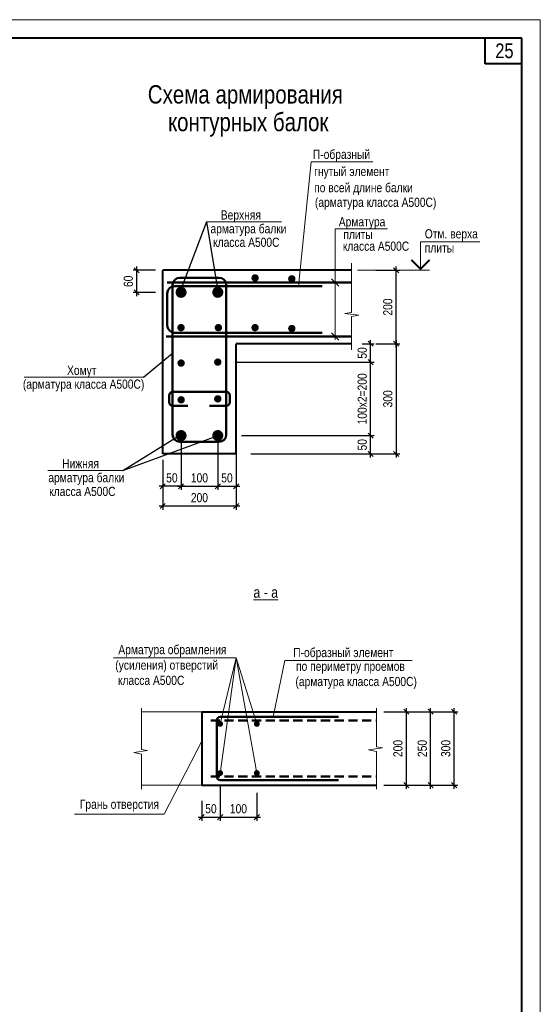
# Model space of a CAD drawing. Header units: millimetres. Extents: x 7862664 to 7920698, y 2044223 to 2085206.
# Tile 6 of 6: x 7905334 to 7919513, y 2058401 to 2085206. Entities that reach past the tile are written whole.
import ezdxf

# ---------------------------------------------------------------- set-up
doc = ezdxf.new("R2010")
doc.units = ezdxf.units.MM
doc.header["$MEASUREMENT"] = 0
doc.linetypes.add('HIDDEN', pattern=[0.375, 0.25, -0.125])
for name, color, linetype, lineweight in [('050_ПЛИТЫ_ПЕРЕКРЫТИЯ', 5, 'Continuous', 50), ('060_АРМАТУРА', 12, 'Continuous', 70), ('300_РАЗМЕРЫ', 7, 'Continuous', 25), ('400_ТЕКСТ', 7, 'Continuous', 20), ('460_текст_арматуры', 7, 'Continuous', 20), ('СК-040-С(тены)', 12, 'Continuous', 40), ('СК-042-С-ОКНА', 7, 'Continuous', 20), ('СК-060-А(рматура)', 1, 'Continuous', 50), ('СК-200-Р(амка)', 7, 'Continuous', 40), ('СК-210-Р-РАМКА ЛИНИИ ТОНКИЕ', 7, 'Continuous', 15), ('СК-220-Р-РАМКА ТЕКСТ', 7, 'Continuous', 15), ('СК-300-Р(азмеры)', 7, 'Continuous', 20), ('СК-360-Р-АРМАТУРА', 7, 'Continuous', 20), ('СК-400-Т(екст)', 7, 'Continuous', 20)]:
    doc.layers.add(name, color=color, linetype=linetype, lineweight=lineweight)
doc.styles.add('RUSS', font='arial.ttf', dxfattribs={"width": 0.8})
doc.dimstyles.new('10', dxfattribs={"dimtxt": 250, "dimasz": 140, "dimexe": 100, "dimexo": 200, "dimgap": 100, "dimtad": 1, "dimdec": 0, "dimlfac": 0.1, "dimzin": 0, "dimdsep": 46, "dimtxsty": 'RUSS', "dimblk1": 'OBLIQUE', "dimblk2": 'OBLIQUE', "dimsah": 1, "dimcen": 0, "dimdle": 100, "dimclrd": 256, "dimclre": 256, "dimclrt": 256, "dimadec": 0, "dimazin": 0, "dimtfac": 1, "dimtdec": 0, "dimtix": 1, "dimtmove": 2, "dimatfit": 3, "dimldrblk": 'OBLIQUE', "dimfxl": 1, "dimtvp": 0.014, "dimtolj": 1, "dimtzin": 0, "dimarcsym": 0})

# ---------------------------------------------------------------- blocks, each defined once
blk = doc.blocks.new('_OBLIQUE')
at = {"color": 0, "linetype": 'ByBlock'}
blk.add_line((-0.5, -0.5), (0.5, 0.5), dxfattribs=at)
blk = doc.blocks.new('*D46')
at = {"layer": '300_РАЗМЕРЫ', "lineweight": -2, "transparency": 16777216}
for p, q in [((7915863, 2066466), (7915863, 2064266)), ((7915477, 2066366), (7915963, 2066366)), ((7915477, 2064366), (7915963, 2064366))]:
    blk.add_line(p, q, dxfattribs=at)
at = {"layer": 'Defpoints', "color": 0, "transparency": 16777216}
for p in [(7915277, 2066366), (7915277, 2064366), (7915863, 2064366)]:
    blk.add_point(p, dxfattribs=at)
at = {"layer": '300_РАЗМЕРЫ', "lineweight": -2, "transparency": 16777216, "xscale": 140, "yscale": 140, "zscale": 140}
for p, rotation in [((7915863, 2066366), 90), ((7915863, 2064366), 270)]:
    blk.add_blockref('_OBLIQUE', p, dxfattribs=dict(at, rotation=rotation))
at = {"layer": '300_РАЗМЕРЫ', "transparency": 16777216, "insert": (7915635, 2065366), "char_height": 250, "attachment_point": 5, "rotation": 90, "style": 'RUSS'}
blk.add_mtext('\\A1;200', dxfattribs=at)
blk = doc.blocks.new('*D47')
at = {"layer": '300_РАЗМЕРЫ', "lineweight": -2, "transparency": 16777216}
for p, q in [((7910792, 2064374), (7910792, 2063397)), ((7911792, 2064162), (7911792, 2063397)), ((7910692, 2063497), (7911892, 2063497))]:
    blk.add_line(p, q, dxfattribs=at)
at = {"layer": 'Defpoints', "color": 0, "transparency": 16777216}
for p in [(7910792, 2064574), (7911792, 2064362), (7911792, 2063497)]:
    blk.add_point(p, dxfattribs=at)
at = {"layer": '300_РАЗМЕРЫ', "lineweight": -2, "transparency": 16777216, "xscale": 140, "yscale": 140, "zscale": 140, "rotation": 180}
blk.add_blockref('_OBLIQUE', (7910792, 2063497), dxfattribs=at)
at = {"layer": '300_РАЗМЕРЫ', "lineweight": -2, "transparency": 16777216, "xscale": 140, "yscale": 140, "zscale": 140}
blk.add_blockref('_OBLIQUE', (7911792, 2063497), dxfattribs=at)
at = {"layer": '300_РАЗМЕРЫ', "transparency": 16777216, "insert": (7911292, 2063724), "char_height": 250, "attachment_point": 5, "style": 'RUSS'}
blk.add_mtext('\\A1;100', dxfattribs=at)
blk = doc.blocks.new('*D48')
at = {"layer": '300_РАЗМЕРЫ', "lineweight": -2, "transparency": 16777216}
for p, q in [((7910792, 2064374), (7910792, 2063397)), ((7910292, 2063938), (7910292, 2063397)), ((7910192, 2063497), (7910892, 2063497))]:
    blk.add_line(p, q, dxfattribs=at)
at = {"layer": 'Defpoints', "color": 0, "transparency": 16777216}
for p in [(7910792, 2064574), (7910292, 2064138), (7910792, 2063497)]:
    blk.add_point(p, dxfattribs=at)
at = {"layer": '300_РАЗМЕРЫ', "lineweight": -2, "transparency": 16777216, "xscale": 140, "yscale": 140, "zscale": 140, "rotation": 180}
blk.add_blockref('_OBLIQUE', (7910292, 2063497), dxfattribs=at)
at = {"layer": '300_РАЗМЕРЫ', "lineweight": -2, "transparency": 16777216, "xscale": 140, "yscale": 140, "zscale": 140}
blk.add_blockref('_OBLIQUE', (7910792, 2063497), dxfattribs=at)
at = {"layer": '300_РАЗМЕРЫ', "transparency": 16777216, "insert": (7910542, 2063724), "char_height": 250, "attachment_point": 5, "style": 'RUSS'}
blk.add_mtext('\\A1;{\\fArial|b0|i0|c204|p34;50}', dxfattribs=at)
blk = doc.blocks.new('*D61')
at = {"layer": '400_ТЕКСТ', "lineweight": -2, "transparency": 16777216}
for p, q in [((7911229, 2073384), (7911229, 2071865)), ((7909229, 2073228), (7909229, 2071865)), ((7911329, 2071965), (7909129, 2071965))]:
    blk.add_line(p, q, dxfattribs=at)
at = {"layer": 'Defpoints', "color": 0, "transparency": 16777216}
for p in [(7909229, 2073428), (7911229, 2073584), (7909229, 2071965)]:
    blk.add_point(p, dxfattribs=at)
at = {"layer": '400_ТЕКСТ', "lineweight": -2, "transparency": 16777216, "xscale": 140, "yscale": 140, "zscale": 140, "rotation": 180}
blk.add_blockref('_OBLIQUE', (7909229, 2071965), dxfattribs=at)
at = {"layer": '400_ТЕКСТ', "lineweight": -2, "transparency": 16777216, "xscale": 140, "yscale": 140, "zscale": 140}
blk.add_blockref('_OBLIQUE', (7911229, 2071965), dxfattribs=at)
at = {"layer": '400_ТЕКСТ', "transparency": 16777216, "insert": (7910229, 2072193), "char_height": 250, "attachment_point": 5, "style": 'RUSS'}
blk.add_mtext('\\A1;200', dxfattribs=at)
blk = doc.blocks.new('*D62')
at = {"layer": '300_РАЗМЕРЫ', "lineweight": -2, "ltscale": 0.05, "transparency": 16777216}
for p, q in [((7915029, 2076384), (7915687, 2076384)), ((7915587, 2076484), (7915587, 2073284)), ((7914448, 2073384), (7915687, 2073384))]:
    blk.add_line(p, q, dxfattribs=at)
at = {"layer": 'Defpoints', "color": 0, "ltscale": 0.05, "transparency": 16777216}
for p in [(7914829, 2076384), (7914248, 2073384), (7915587, 2073384)]:
    blk.add_point(p, dxfattribs=at)
at = {"layer": '300_РАЗМЕРЫ', "lineweight": -2, "ltscale": 0.05, "transparency": 16777216, "xscale": 140, "yscale": 140, "zscale": 140}
for p, rotation in [((7915587, 2076384), 90), ((7915587, 2073384), 270)]:
    blk.add_blockref('_OBLIQUE', p, dxfattribs=dict(at, rotation=rotation))
at = {"layer": '300_РАЗМЕРЫ', "ltscale": 0.05, "transparency": 16777216, "insert": (7915360, 2074884), "char_height": 250, "attachment_point": 5, "rotation": 90, "style": 'RUSS'}
blk.add_mtext('\\A1;300', dxfattribs=at)
blk = doc.blocks.new('*D63')
at = {"layer": '300_РАЗМЕРЫ', "lineweight": -2, "ltscale": 0.05, "transparency": 16777216}
for p, q in [((7915587, 2076284), (7915587, 2078484)), ((7915029, 2078384), (7915687, 2078384)), ((7915031, 2076384), (7915687, 2076384))]:
    blk.add_line(p, q, dxfattribs=at)
at = {"layer": 'Defpoints', "color": 0, "ltscale": 0.05, "transparency": 16777216}
for p in [(7914829, 2078384), (7915587, 2078384), (7914831, 2076384)]:
    blk.add_point(p, dxfattribs=at)
at = {"layer": '300_РАЗМЕРЫ', "lineweight": -2, "ltscale": 0.05, "transparency": 16777216, "xscale": 140, "yscale": 140, "zscale": 140}
for p, rotation in [((7915587, 2078384), 90), ((7915587, 2076384), 270)]:
    blk.add_blockref('_OBLIQUE', p, dxfattribs=dict(at, rotation=rotation))
at = {"layer": '300_РАЗМЕРЫ', "ltscale": 0.05, "transparency": 16777216, "insert": (7915360, 2077384), "char_height": 250, "attachment_point": 5, "rotation": 90, "style": 'RUSS'}
blk.add_mtext('\\A1;200', dxfattribs=at)
blk = doc.blocks.new('*D64')
at = {"layer": '300_РАЗМЕРЫ', "lineweight": -2, "ltscale": 0.05, "transparency": 16777216}
for p, q in [((7914892, 2073284), (7914892, 2073984)), ((7911377, 2073884), (7914992, 2073884)), ((7911627, 2073384), (7914992, 2073384))]:
    blk.add_line(p, q, dxfattribs=at)
at = {"layer": 'Defpoints', "color": 0, "ltscale": 0.05, "transparency": 16777216}
for p in [(7911177, 2073884), (7914892, 2073884), (7911427, 2073384)]:
    blk.add_point(p, dxfattribs=at)
at = {"layer": '300_РАЗМЕРЫ', "lineweight": -2, "ltscale": 0.05, "transparency": 16777216, "xscale": 140, "yscale": 140, "zscale": 140}
for p, rotation in [((7914892, 2073884), 90), ((7914892, 2073384), 270)]:
    blk.add_blockref('_OBLIQUE', p, dxfattribs=dict(at, rotation=rotation))
at = {"layer": '300_РАЗМЕРЫ', "ltscale": 0.05, "transparency": 16777216, "insert": (7914664, 2073634), "char_height": 250, "attachment_point": 5, "rotation": 90, "style": 'RUSS'}
blk.add_mtext('\\A1;50', dxfattribs=at)
blk = doc.blocks.new('*D65')
at = {"layer": '300_РАЗМЕРЫ', "lineweight": -2, "ltscale": 0.05, "transparency": 16777216}
for p, q in [((7911253, 2075884), (7914992, 2075884)), ((7914892, 2073784), (7914892, 2075984)), ((7911377, 2073884), (7914992, 2073884))]:
    blk.add_line(p, q, dxfattribs=at)
at = {"layer": 'Defpoints', "color": 0, "ltscale": 0.05, "transparency": 16777216}
for p in [(7911053, 2075884), (7914892, 2075884), (7911177, 2073884)]:
    blk.add_point(p, dxfattribs=at)
at = {"layer": '300_РАЗМЕРЫ', "lineweight": -2, "ltscale": 0.05, "transparency": 16777216, "xscale": 140, "yscale": 140, "zscale": 140}
for p, rotation in [((7914892, 2075884), 90), ((7914892, 2073884), 270)]:
    blk.add_blockref('_OBLIQUE', p, dxfattribs=dict(at, rotation=rotation))
at = {"layer": '300_РАЗМЕРЫ', "ltscale": 0.05, "transparency": 16777216, "insert": (7914664, 2074884), "char_height": 250, "attachment_point": 5, "rotation": 90, "style": 'RUSS'}
blk.add_mtext('\\A1;100x2=200', dxfattribs=at)
blk = doc.blocks.new('*D66')
at = {"layer": '300_РАЗМЕРЫ', "lineweight": -2, "ltscale": 0.05, "transparency": 16777216}
for p, q in [((7914662, 2076384), (7914992, 2076384)), ((7914892, 2075784), (7914892, 2076484)), ((7911253, 2075884), (7914992, 2075884))]:
    blk.add_line(p, q, dxfattribs=at)
at = {"layer": 'Defpoints', "color": 0, "ltscale": 0.05, "transparency": 16777216}
for p in [(7914462, 2076384), (7914892, 2076384), (7911053, 2075884)]:
    blk.add_point(p, dxfattribs=at)
at = {"layer": '300_РАЗМЕРЫ', "lineweight": -2, "ltscale": 0.05, "transparency": 16777216, "xscale": 140, "yscale": 140, "zscale": 140}
for p, rotation in [((7914892, 2076384), 90), ((7914892, 2075884), 270)]:
    blk.add_blockref('_OBLIQUE', p, dxfattribs=dict(at, rotation=rotation))
at = {"layer": '300_РАЗМЕРЫ', "ltscale": 0.05, "transparency": 16777216, "insert": (7914664, 2076134), "char_height": 250, "attachment_point": 5, "rotation": 90, "style": 'RUSS'}
blk.add_mtext('\\A1;50', dxfattribs=at)
blk = doc.blocks.new('*D67')
at = {"layer": '400_ТЕКСТ', "lineweight": -2, "transparency": 16777216}
for p, q in [((7909729, 2073675), (7909729, 2072405)), ((7909229, 2073184), (7909229, 2072405)), ((7909829, 2072505), (7909129, 2072505))]:
    blk.add_line(p, q, dxfattribs=at)
at = {"layer": 'Defpoints', "color": 0, "transparency": 16777216}
for p in [(7909729, 2073875), (7909229, 2073384), (7909229, 2072505)]:
    blk.add_point(p, dxfattribs=at)
at = {"layer": '400_ТЕКСТ', "lineweight": -2, "transparency": 16777216, "xscale": 140, "yscale": 140, "zscale": 140, "rotation": 180}
blk.add_blockref('_OBLIQUE', (7909229, 2072505), dxfattribs=at)
at = {"layer": '400_ТЕКСТ', "lineweight": -2, "transparency": 16777216, "xscale": 140, "yscale": 140, "zscale": 140}
blk.add_blockref('_OBLIQUE', (7909729, 2072505), dxfattribs=at)
at = {"layer": '400_ТЕКСТ', "transparency": 16777216, "insert": (7909479, 2072732), "char_height": 250, "attachment_point": 5, "style": 'RUSS'}
blk.add_mtext('\\A1;50', dxfattribs=at)
blk = doc.blocks.new('*D68')
at = {"layer": '400_ТЕКСТ', "lineweight": -2, "transparency": 16777216}
for p, q in [((7910729, 2073675), (7910729, 2072405)), ((7911229, 2073184), (7911229, 2072405)), ((7910629, 2072505), (7911329, 2072505))]:
    blk.add_line(p, q, dxfattribs=at)
at = {"layer": 'Defpoints', "color": 0, "transparency": 16777216}
for p in [(7910729, 2073875), (7911229, 2073384), (7911229, 2072505)]:
    blk.add_point(p, dxfattribs=at)
at = {"layer": '400_ТЕКСТ', "lineweight": -2, "transparency": 16777216, "xscale": 140, "yscale": 140, "zscale": 140, "rotation": 180}
blk.add_blockref('_OBLIQUE', (7910729, 2072505), dxfattribs=at)
at = {"layer": '400_ТЕКСТ', "lineweight": -2, "transparency": 16777216, "xscale": 140, "yscale": 140, "zscale": 140}
blk.add_blockref('_OBLIQUE', (7911229, 2072505), dxfattribs=at)
at = {"layer": '400_ТЕКСТ', "transparency": 16777216, "insert": (7910979, 2072732), "char_height": 250, "attachment_point": 5, "style": 'RUSS'}
blk.add_mtext('\\A1;50', dxfattribs=at)
blk = doc.blocks.new('*D69')
at = {"layer": '400_ТЕКСТ', "lineweight": -2, "transparency": 16777216}
for p, q in [((7909729, 2073684), (7909729, 2072405)), ((7910729, 2073684), (7910729, 2072405)), ((7909629, 2072505), (7910829, 2072505))]:
    blk.add_line(p, q, dxfattribs=at)
at = {"layer": 'Defpoints', "color": 0, "transparency": 16777216}
for p in [(7909729, 2073884), (7910729, 2073884), (7910729, 2072505)]:
    blk.add_point(p, dxfattribs=at)
at = {"layer": '400_ТЕКСТ', "lineweight": -2, "transparency": 16777216, "xscale": 140, "yscale": 140, "zscale": 140, "rotation": 180}
blk.add_blockref('_OBLIQUE', (7909729, 2072505), dxfattribs=at)
at = {"layer": '400_ТЕКСТ', "lineweight": -2, "transparency": 16777216, "xscale": 140, "yscale": 140, "zscale": 140}
blk.add_blockref('_OBLIQUE', (7910729, 2072505), dxfattribs=at)
at = {"layer": '400_ТЕКСТ', "transparency": 16777216, "insert": (7910229, 2072732), "char_height": 250, "attachment_point": 5, "style": 'RUSS'}
blk.add_mtext('\\A1;100', dxfattribs=at)
blk = doc.blocks.new('*D75')
at = {"layer": '300_РАЗМЕРЫ', "lineweight": -2, "ltscale": 0.05, "transparency": 16777216}
for p, q in [((7908520, 2077684), (7908520, 2078484)), ((7909029, 2078384), (7908420, 2078384)), ((7909029, 2077784), (7908420, 2077784))]:
    blk.add_line(p, q, dxfattribs=at)
at = {"layer": 'Defpoints', "color": 0, "ltscale": 0.05, "transparency": 16777216}
for p in [(7908520, 2078384), (7909229, 2078384), (7909229, 2077784)]:
    blk.add_point(p, dxfattribs=at)
at = {"layer": '300_РАЗМЕРЫ', "lineweight": -2, "ltscale": 0.05, "transparency": 16777216, "xscale": 140, "yscale": 140, "zscale": 140}
for p, rotation in [((7908520, 2078384), 90), ((7908520, 2077784), 270)]:
    blk.add_blockref('_OBLIQUE', p, dxfattribs=dict(at, rotation=rotation))
at = {"layer": '300_РАЗМЕРЫ', "ltscale": 0.05, "transparency": 16777216, "insert": (7908292, 2078084), "char_height": 250, "attachment_point": 5, "rotation": 90, "style": 'RUSS'}
blk.add_mtext('\\A1;60', dxfattribs=at)
blk = doc.blocks.new('*D129')
at = {"layer": '300_РАЗМЕРЫ', "lineweight": -2, "transparency": 16777216}
for p, q in [((7916526, 2064266), (7916526, 2066466)), ((7915249, 2066366), (7916626, 2066366)), ((7915249, 2064366), (7916626, 2064366))]:
    blk.add_line(p, q, dxfattribs=at)
at = {"layer": 'Defpoints', "color": 0, "transparency": 16777216}
for p in [(7915049, 2066366), (7916526, 2066366), (7915049, 2064366)]:
    blk.add_point(p, dxfattribs=at)
at = {"layer": '300_РАЗМЕРЫ', "lineweight": -2, "transparency": 16777216, "xscale": 140, "yscale": 140, "zscale": 140}
for p, rotation in [((7916526, 2066366), 90), ((7916526, 2064366), 270)]:
    blk.add_blockref('_OBLIQUE', p, dxfattribs=dict(at, rotation=rotation))
at = {"layer": '300_РАЗМЕРЫ', "transparency": 16777216, "insert": (7916299, 2065366), "char_height": 250, "attachment_point": 5, "rotation": 90, "style": 'RUSS'}
blk.add_mtext('\\A1;250', dxfattribs=at)
blk = doc.blocks.new('*D130')
at = {"layer": '300_РАЗМЕРЫ', "lineweight": -2, "transparency": 16777216}
for p, q in [((7917167, 2064266), (7917167, 2066466)), ((7915889, 2066366), (7917267, 2066366)), ((7915890, 2064366), (7917267, 2064366))]:
    blk.add_line(p, q, dxfattribs=at)
at = {"layer": 'Defpoints', "color": 0, "transparency": 16777216}
for p in [(7915689, 2066366), (7917167, 2066366), (7915690, 2064366)]:
    blk.add_point(p, dxfattribs=at)
at = {"layer": '300_РАЗМЕРЫ', "lineweight": -2, "transparency": 16777216, "xscale": 140, "yscale": 140, "zscale": 140}
for p, rotation in [((7917167, 2066366), 90), ((7917167, 2064366), 270)]:
    blk.add_blockref('_OBLIQUE', p, dxfattribs=dict(at, rotation=rotation))
at = {"layer": '300_РАЗМЕРЫ', "transparency": 16777216, "insert": (7916939, 2065366), "char_height": 250, "attachment_point": 5, "rotation": 90, "style": 'RUSS'}
blk.add_mtext('\\A1;300', dxfattribs=at)

msp = doc.modelspace()

# ---------------------------------------------------------------- linework, layer by layer
at = {"layer": '050_ПЛИТЫ_ПЕРЕКРЫТИЯ', "color": 0, "lineweight": 15}
for p, q in [((7910292.4, 2066365.8), (7908654.1, 2066365.8)), ((7910292.4, 2064365.8), (7908654.1, 2064365.8))]:
    msp.add_line(p, q, dxfattribs=at)
for points in [[(7908654.1, 2064261), (7908654.1, 2065211.6), (7908441.6, 2065254.1), (7908817.2, 2065310), (7908653.3, 2065340.1), (7908653.3, 2066463.7)], [(7915049.4, 2064261), (7915049.4, 2065285.5), (7914836.9, 2065328), (7915212.5, 2065383.8), (7915048.6, 2065414), (7915048.6, 2066463.7)]]:
    msp.add_lwpolyline(points, dxfattribs=at)
at = {"layer": '060_АРМАТУРА', "color": 7, "const_width": 80}
for points in [[(7910752.4, 2066035.1, 1), (7910832.4, 2066035.1, 1)], [(7911752.4, 2066035.1, 1), (7911832.4, 2066035.1, 1)], [(7910752.4, 2064696.5, -1), (7910832.4, 2064696.5, -1)], [(7911752.4, 2064696.5, -1), (7911832.4, 2064696.5, -1)]]:
    msp.add_lwpolyline(points, format="xyb", close=True, dxfattribs=at)
at = {"layer": '300_РАЗМЕРЫ', "ltscale": 0.05}
for p, q in [((7910418.9, 2079701.9), (7909699.2, 2077788.6)), ((7910418.9, 2079701.9), (7910743.8, 2077766.7)), ((7908707.3, 2075476.1), (7909496.6, 2076124.5)), ((7908144.6, 2072932.5), (7909692.2, 2073891.5)), ((7908144.6, 2072932.5), (7910738.8, 2073883.8))]:
    msp.add_line(p, q, dxfattribs=at)
at = {"layer": '400_ТЕКСТ'}
for p, q in [((7910418.9, 2079701.9), (7912463.5, 2079701.9)), ((7908707.3, 2075476.1), (7905455.8, 2075476.1)), ((7906100, 2072932.5), (7908144.6, 2072932.5)), ((7911231.8, 2067830.4), (7910792.4, 2066035.1)), ((7911231.8, 2067830.4), (7910800.9, 2064744.9)), ((7911231.8, 2067830.4), (7911792.4, 2064696.5)), ((7911231.8, 2067830.4), (7911792.4, 2066035.1)), ((7912559.2, 2067761.3), (7912236.4, 2066229.1)), ((7912559.2, 2067761.3), (7916025.4, 2067761.3)), ((7910289.3, 2065544.2), (7909266.7, 2063581.3)), ((7909266.7, 2063581.3), (7906825.1, 2063581.3))]:
    msp.add_line(p, q, dxfattribs=at)
at = {"layer": '460_текст_арматуры'}
msp.add_line((7916498.1, 2078384.2), (7914533.7, 2078384.2), dxfattribs=at)
msp.add_lwpolyline([(7914367.5, 2078575.7), (7914367.5, 2077235.5), (7914189.5, 2077208.2), (7914570.4, 2077160.9), (7914369.2, 2077122.3), (7914369.2, 2076218.8)], dxfattribs=at)
at = {"layer": 'СК-040-С(тены)'}
for p, q in [((7909228.6, 2073384.2), (7909228.6, 2078384.2)), ((7914367.5, 2078384.2), (7909228.6, 2078384.2)), ((7911228.6, 2073384.2), (7911228.6, 2076384.2)), ((7914369.2, 2076384.2), (7911228.6, 2076384.2)), ((7911228.6, 2073384.2), (7909228.6, 2073384.2)), ((7910292.4, 2066365.8), (7910292.4, 2064365.8)), ((7910292.4, 2066365.8), (7915048.6, 2066365.8)), ((7910292.4, 2064365.8), (7915049.4, 2064365.8))]:
    msp.add_line(p, q, dxfattribs=at)
at = {"layer": 'СК-042-С-ОКНА', "ltscale": 350}
for p, q in [((7915354.1, 2079510.4), (7913926, 2079510.4)), ((7913926, 2079510.4), (7913926, 2076493.9))]:
    msp.add_line(p, q, dxfattribs=at)
at = {"layer": 'СК-060-А(рматура)'}
for p, q in [((7914367.5, 2078055.4), (7909348.3, 2078055.4)), ((7909496.6, 2073914.3), (7909496.6, 2077982.3)), ((7913567.5, 2077955.4), (7909553.5, 2077955.4)), ((7910960.6, 2073914.3), (7910960.6, 2077982.3)), ((7909353.5, 2076884.2), (7909353.5, 2077755.4)), ((7914369.2, 2076584.2), (7909327.5, 2076584.2)), ((7913569.2, 2076684.2), (7909553.5, 2076684.2)), ((7910800.9, 2066229.1), (7914018.7, 2066229.1)), ((7910700.9, 2066129.1), (7910700.9, 2064602.5)), ((7910800.9, 2064502.5), (7914018.7, 2064502.5))]:
    msp.add_line(p, q, dxfattribs=at)
at = {"layer": 'СК-060-А(рматура)', "ltscale": 350}
for p, q in [((7910760.6, 2078182.3), (7909696.6, 2078182.3)), ((7910760.6, 2073714.3), (7909696.6, 2073714.3))]:
    msp.add_line(p, q, dxfattribs=at)
at = {"layer": 'СК-060-А(рматура)', "linetype": 'HIDDEN', "ltscale": 1000}
for p, q in [((7910535.2, 2066129.7), (7915048.6, 2066129.7)), ((7910535.2, 2064601.9), (7915049.4, 2064601.9))]:
    msp.add_line(p, q, dxfattribs=at)
at = {"layer": 'СК-060-А(рматура)', "color": 7, "const_width": 100, "flags": 128}
for points in [[(7911795.2, 2078176.2, -1), (7911695.2, 2078176.2, -1)], [(7912794.9, 2078151.8, -1), (7912694.9, 2078151.8, -1)], [(7909677.7, 2076822.7, 1), (7909777.7, 2076822.7, 1)], [(7910795.2, 2076822.7, -1), (7910695.2, 2076822.7, -1)], [(7911795.2, 2076822.7, -1), (7911695.2, 2076822.7, -1)], [(7912794.9, 2076798.3, -1), (7912694.9, 2076798.3, -1)], [(7909680.2, 2075857.8, 1), (7909780.2, 2075857.8, 1)], [(7910678.6, 2075884.2, 1), (7910778.6, 2075884.2, 1)], [(7910678.6, 2074884.2, 1), (7910778.6, 2074884.2, 1)], [(7909680.2, 2074857.8, 1), (7909780.2, 2074857.8, 1)]]:
    msp.add_lwpolyline(points, format="xyb", close=True, dxfattribs=at)
at = {"layer": 'СК-060-А(рматура)', "color": 3, "const_width": 150.4, "flags": 128}
for points in [[(7909803.8, 2077784.2, -1), (7909653.4, 2077784.2, -1)], [(7910653.4, 2077784.2, 1), (7910803.8, 2077784.2, 1)], [(7909803.8, 2073884.2, -1), (7909653.4, 2073884.2, -1)], [(7910653.4, 2073884.2, 1), (7910803.8, 2073884.2, 1)]]:
    msp.add_lwpolyline(points, format="xyb", close=True, dxfattribs=at)
at = {"layer": 'СК-060-А(рматура)', "ltscale": 350}
msp.add_lwpolyline([(7909910.2, 2074693.2), (7909506.9, 2074693.2, -0.4142136), (7909406.9, 2074793.2), (7909406.9, 2074975.2, -0.4142136), (7909506.9, 2075075.2), (7910958.5, 2075075.2, -0.4142136), (7911058.5, 2074975.2), (7911058.5, 2074793.2, -0.4142136), (7910958.5, 2074693.2), (7910502.1, 2074693.2)], format="xyb", dxfattribs=at)
at = {"layer": 'СК-060-А(рматура)'}
for centre, radius, start, end in [((7909553.5, 2077755.4), 200, 90, 180), ((7910760.6, 2077982.3), 200, 0, 90), ((7909553.5, 2076884.2), 200, 180, 270), ((7910760.6, 2073914.3), 200, 270, 0), ((7910800.9, 2066129.1), 100, 90, 180), ((7910800.9, 2064602.5), 100, 180, 270)]:
    msp.add_arc(centre, radius, start, end, dxfattribs=at)
at = {"layer": 'СК-060-А(рматура)', "ltscale": 350}
for centre, start, end in [((7909696.6, 2077982.3), 90, 180), ((7909696.6, 2073914.3), 180, 270)]:
    msp.add_arc(centre, 200, start, end, dxfattribs=at)
at = {"layer": 'СК-200-Р(амка)'}
for p, q in [((7919012.7, 2084706.4), (7864664.1, 2084706.4)), ((7918012.7, 2084006.4), (7918012.7, 2084706.4)), ((7919012.7, 2044723), (7919012.7, 2084706.4)), ((7919012.7, 2084006.4), (7918012.7, 2084006.4))]:
    msp.add_line(p, q, dxfattribs=at)
at = {"layer": 'СК-210-Р-РАМКА ЛИНИИ ТОНКИЕ'}
for p, q in [((7919512.7, 2085206.4), (7862664.1, 2085206.4)), ((7919512.7, 2044223), (7919512.7, 2085206.4))]:
    msp.add_line(p, q, dxfattribs=at)
at = {"layer": 'СК-300-Р(азмеры)', "linetype": 'Continuous', "ltscale": 0.1}
msp.add_line((7916248.2, 2078384.2), (7916248.2, 2079160.4), dxfattribs=at)
at = {"layer": 'СК-300-Р(азмеры)'}
for p, q in [((7917862.6, 2079160.4), (7916248.2, 2079160.4)), ((7911231.8, 2067830.4), (7907890.7, 2067830.4))]:
    msp.add_line(p, q, dxfattribs=at)
at = {"layer": 'СК-300-Р(азмеры)', "linetype": 'Continuous', "ltscale": 0.1, "const_width": 50}
msp.add_lwpolyline([(7915998.2, 2078669.6), (7916248.2, 2078419.6), (7916498.2, 2078669.6)], dxfattribs=at)
at = {"layer": 'СК-400-Т(екст)', "linetype": 'Continuous'}
for q in [(7912927.6, 2077955.4), (7914950.2, 2081338.4)]:
    msp.add_line((7913269.4, 2081338.4), q, dxfattribs=at)

# ---------------------------------------------------------------- block references
at = {"layer": 'СК-360-Р-АРМАТУРА', "xscale": -200, "yscale": 200, "zscale": 200, "rotation": 180}
for p in [(7913926, 2078055.4), (7913926, 2076584.2)]:
    msp.add_blockref('_OBLIQUE', p, dxfattribs=at)

# ---------------------------------------------------------------- texts
at = {"layer": '400_ТЕКСТ', "style": 'RUSS', "width": 0.8}
for s, height, p in [('%%Uа - а', 300, (7911699.2, 2069469.2)), ('Арматура обрамления ', 250, (7908021.2, 2067932.2)), ('П-образный элемент', 250, (7912783.6, 2067853.3)), ('(усиления) отверстий', 250, (7907936.8, 2067510.8)), ('по периметру проемов', 250, (7912859.8, 2067479.8)), ('Грань отверстия', 250, (7906972.3, 2063722.9))]:
    msp.add_text(s, height=height, dxfattribs=at).set_placement(p)
at = {"layer": 'СК-220-Р-РАМКА ТЕКСТ', "color": 7, "insert": (7918535.5, 2084357), "char_height": 400, "width": 12275.791, "attachment_point": 5, "style": 'RUSS'}
msp.add_mtext('25', dxfattribs=at)
at = {"layer": 'СК-360-Р-АРМАТУРА', "style": 'RUSS', "width": 0.8}
for s, p in [('Верхняя', (7910810.7, 2079766.4)), ('Арматура', (7914024.5, 2079581)), ('арматура балки', (7910530, 2079391.7)), ('плиты', (7914148.4, 2079232.7)), ('Отм. верха', (7916366.1, 2079252.4)), ('плиты', (7916366.1, 2078867.4)), ('Хомут', (7906623.7, 2075534.8)), ('Нижняя', (7906491.8, 2072997)), ('арматура балки', (7906114.1, 2072615.3))]:
    msp.add_text(s, height=250, dxfattribs=at).set_placement(p)
at = {"layer": 'СК-400-Т(екст)', "style": 'RUSS', "width": 0.8}
for s, p in [('Cхема армирования', (7908822.2, 2082923.6)), ('контурных балок', (7909375.4, 2082171.5))]:
    msp.add_text(s, height=500, dxfattribs=at).set_placement(p)
at = {"layer": 'СК-400-Т(екст)', "linetype": 'Continuous', "style": 'RUSS', "width": 0.8}
for s, p in [('П-образный', (7913318.9, 2081416.1)), ('гнутый элемент', (7913353.3, 2080950.4)), ('по всей длине балки', (7913353.3, 2080508.9)), ('(арматура класса А500С)', (7913374.2, 2080110.9)), (' класса А500С', (7910524.7, 2079022)), (' класса А500С', (7914057.4, 2078915.8)), ('(арматура класса А500С)', (7905421.2, 2075159.6)), (' класса А500С', (7906060.4, 2072238.6)), (' класса А500С', (7907933.4, 2067095.5)), ('(арматура класса А500С)', (7912844.2, 2067064.3))]:
    msp.add_text(s, height=250, dxfattribs=at).set_placement(p)

# ---------------------------------------------------------------- dimensions: what is measured, and where the dimension line sits
at = {"layer": '300_РАЗМЕРЫ', "ltscale": 0.05}
dim = msp.add_linear_dim(base=(7908520.1, 2078384.2), p1=(7909228.6, 2077784.2), p2=(7909228.6, 2078384.2), angle=90, dimstyle='10', dxfattribs=at)
dim.commit()
dim.dimension.update_dxf_attribs({"geometry": '*D75', "text_midpoint": (7908292.5, 2078084.2)})
for base, p1, p2, picture, middle in [((7915587.5, 2078384.2), (7914830.8, 2076384.2), (7914829.1, 2078384.2), '*D63', (7915359.8, 2077384.2)), ((7914891.9, 2076384.2), (7911053.2, 2075884.2), (7914461.5, 2076384.2), '*D66', (7914664.2, 2076134.2)), ((7915587.5, 2073384.2), (7914829.1, 2076384.2), (7914248, 2073384.2), '*D62', (7915359.8, 2074884.2)), ((7914891.9, 2073884.2), (7911427.1, 2073384.2), (7911177.1, 2073884.2), '*D64', (7914664.2, 2073634.2))]:
    dim = msp.add_linear_dim(base=base, p1=p1, p2=p2, angle=90, dimstyle='10', override={"dimscale": 1}, dxfattribs=at)
    dim.commit()
    dim.dimension.update_dxf_attribs({"geometry": picture, "text_midpoint": middle})
dim = msp.add_linear_dim(base=(7914891.9, 2075884.2), p1=(7911177.1, 2073884.2), p2=(7911053.2, 2075884.2), angle=90, text='100x2=<>', dimstyle='10', override={"dimscale": 1}, dxfattribs=at)
dim.commit()
dim.dimension.update_dxf_attribs({"geometry": '*D65', "text_midpoint": (7914664.2, 2074884.2)})
at = {"layer": '300_РАЗМЕРЫ'}
for base, p1, p2, text, picture, middle in [((7916526.4, 2066365.8), (7915049.4, 2064365.8), (7915048.6, 2066365.8), '250', '*D129', (7916298.8, 2065365.8)), ((7917166.6, 2066365.8), (7915689.6, 2064365.8), (7915688.9, 2066365.8), '300', '*D130', (7916938.9, 2065365.8))]:
    dim = msp.add_linear_dim(base=base, p1=p1, p2=p2, angle=90, text=text, dimstyle='10', dxfattribs=at)
    dim.commit()
    dim.dimension.update_dxf_attribs({"geometry": picture, "text_midpoint": middle})
dim = msp.add_linear_dim(base=(7915862.8, 2064365.8), p1=(7915276.5, 2066365.8), p2=(7915277.2, 2064365.8), angle=90, text='200', dimstyle='10', override={"dimscale": 1}, dxfattribs=at)
dim.commit()
dim.dimension.update_dxf_attribs({"geometry": '*D46', "text_midpoint": (7915635.2, 2065365.8)})
for base, p1, p2, text, picture, middle in [((7910792.4, 2063496.8), (7910292.4, 2064138.3), (7910792.4, 2064574.5), '{\\fArial|b0|i0|c204|p34;50}', '*D48', (7910542.4, 2063724.4)), ((7911792.4, 2063496.8), (7910792.4, 2064574.5), (7911792.4, 2064361.6), '100', '*D47', (7911292.4, 2063724.4))]:
    dim = msp.add_linear_dim(base=base, p1=p1, p2=p2, text=text, dimstyle='10', override={"dimscale": 1}, dxfattribs=at)
    dim.commit()
    dim.dimension.update_dxf_attribs({"geometry": picture, "text_midpoint": middle})
at = {"layer": '400_ТЕКСТ'}
for base, p1, p2, picture, middle in [((7909228.6, 2072504.6), (7909728.6, 2073875), (7909228.6, 2073384.2), '*D67', (7909478.6, 2072732.2)), ((7910728.6, 2072504.6), (7909728.6, 2073884.2), (7910728.6, 2073884.2), '*D69', (7910228.6, 2072732.2))]:
    dim = msp.add_linear_dim(base=base, p1=p1, p2=p2, dimstyle='10', override={"dimscale": 1}, dxfattribs=at)
    dim.commit()
    dim.dimension.update_dxf_attribs({"geometry": picture, "text_midpoint": middle})
for base, p1, p2, picture, middle in [((7911228.6, 2072504.6), (7910728.6, 2073875), (7911228.6, 2073384.2), '*D68', (7910978.6, 2072732.2)), ((7909228.6, 2071964.9), (7911228.6, 2073584.2), (7909228.6, 2073428.1), '*D61', (7910228.6, 2072192.5))]:
    dim = msp.add_linear_dim(base=base, p1=p1, p2=p2, angle=180, dimstyle='10', override={"dimscale": 1}, dxfattribs=at)
    dim.commit()
    dim.dimension.update_dxf_attribs({"geometry": picture, "text_midpoint": middle})

doc.saveas('drawing.dxf')
